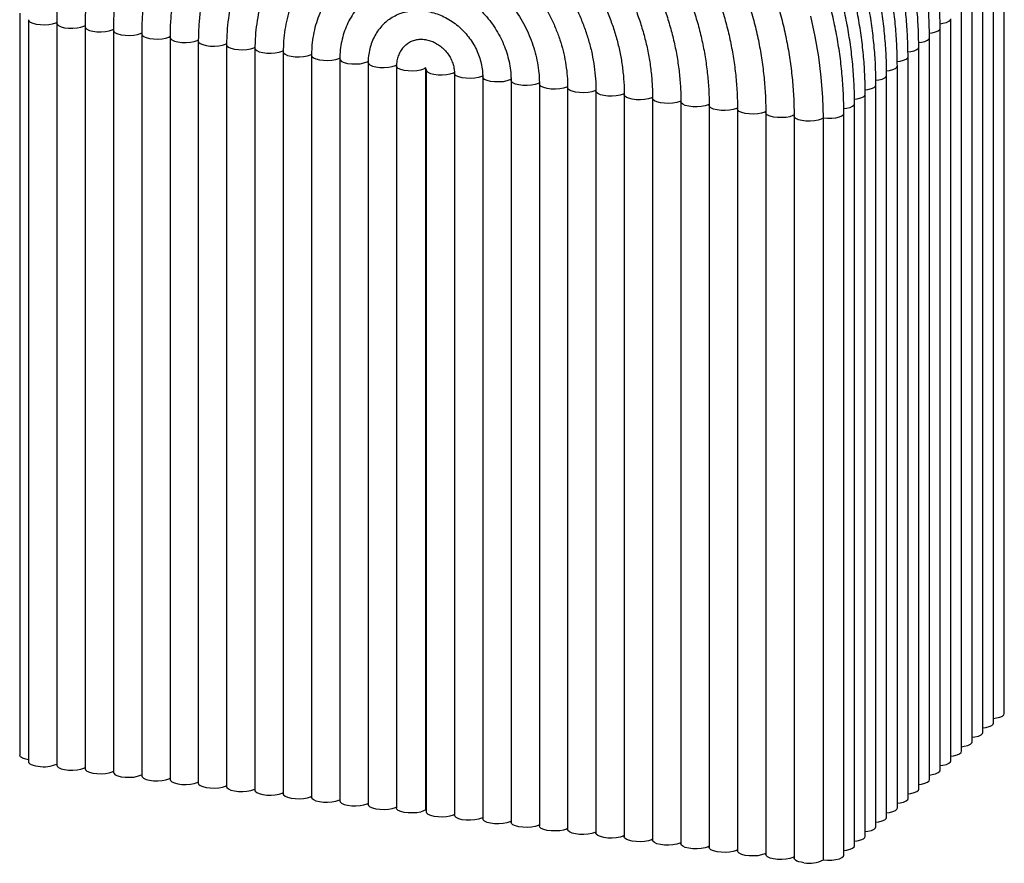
# Paper-space layout '_Dimétrica' of a CAD drawing. Header units: millimetres. Extents: x -228 to 172, y -68 to 692.
# Tile 1 of 3: x -191 to 134, y -68 to 211. Entities that reach past the tile are written whole.
import ezdxf

# ---------------------------------------------------------------- set-up
doc = ezdxf.new("R2010")
doc.units = ezdxf.units.MM

psp = doc.layouts.new('_Dimétrica')

# ---------------------------------------------------------------- linework, layer by layer
at = {"color": 7, "linetype": 'Continuous', "lineweight": 25}
for p, q in [((134.42, -18.09), (134.42, 227.04)), ((130.89, -21.21), (130.89, 223.92)), ((127.35, -24.32), (127.35, 220.81)), ((123.82, -27.44), (123.82, 217.69)), ((-190.99, 213.33), (-190.99, -31.8)), ((120.28, -30.56), (120.28, 214.57)), ((-188.08, 211.18), (-188.08, -33.95)), ((-178.73, 210), (-178.73, -35.13)), ((-169.38, 208.82), (-169.38, -36.31)), ((-69.97, 210.42), (-70.09, 210.32)), ((113.21, -36.8), (113.21, 208.33)), ((116.75, -33.68), (116.75, 211.45)), ((-160.02, 207.65), (-160.02, -37.48)), ((-150.67, 206.47), (-150.67, -38.66)), ((-141.31, 205.29), (-141.31, -39.84)), ((109.68, -39.91), (109.68, 205.22)), ((-131.96, 204.11), (-131.96, -41.02)), ((-122.6, 202.93), (-122.6, -42.2)), ((106.14, -43.03), (106.14, 202.1)), ((-113.25, 201.75), (-113.25, -43.38)), ((-103.9, 200.57), (-103.9, -44.56)), ((-94.54, 199.4), (-94.54, -45.73)), ((102.6, -46.15), (102.6, 198.98)), ((-85.19, 198.22), (-85.19, -46.91)), ((-75.83, 197.04), (-75.83, -48.09)), ((-66.48, 195.86), (-66.48, -49.27)), ((99.07, -49.27), (99.07, 195.86)), ((-56.8, -49.86), (-56.8, 194.94)), ((-56.66, 194.62), (-56.66, -50.51)), ((-47.3, 193.44), (-47.3, -51.69)), ((-37.95, 192.27), (-37.95, -52.86)), ((95.53, -52.39), (95.53, 192.74)), ((-28.6, 191.09), (-28.6, -54.04)), ((-19.24, 189.91), (-19.24, -55.22)), ((92, -55.5), (92, 189.63)), ((-9.89, 188.73), (-9.89, -56.4)), ((-0.53, 187.55), (-0.53, -57.58)), ((8.82, 186.37), (8.82, -58.76)), ((88.46, -58.62), (88.46, 186.51)), ((18.18, 185.19), (18.18, -59.94)), ((27.53, 184.02), (27.53, -61.11)), ((36.88, 182.84), (36.88, -62.29)), ((84.93, -61.74), (84.93, 183.39)), ((46.24, 181.66), (46.24, -63.47)), ((55.59, 180.48), (55.59, -64.65)), ((64.95, 179.3), (64.95, -65.83)), ((81.39, -64.86), (81.39, 180.27)), ((74.62, -66.42), (74.62, 178.71)), ((-56.8, -49.86), (-56.66, -49.88))]:
    psp.add_line(p, q, dxfattribs=at)
at = {"color": 7, "linetype": 'Continuous', "lineweight": 25, "flags": 128}
for points in [[(74.62, 178.71), (74.45, 185.43), (73.95, 192.18), (73.11, 198.93), (71.94, 205.67), (70.44, 212.38)], [(130.89, -19.68), (131.8, -19.55), (132.94, -19.27), (133.8, -18.89), (134.31, -18.45), (134.42, -18.09)], [(127.35, -22.8), (128.27, -22.67), (129.41, -22.39), (130.27, -22.01), (130.77, -21.57), (130.89, -21.21)], [(123.82, -25.92), (124.73, -25.79), (125.87, -25.51), (126.73, -25.13), (127.23, -24.69), (127.35, -24.32)], [(120.28, -29.04), (121.19, -28.91), (122.34, -28.63), (123.2, -28.25), (123.7, -27.8), (123.82, -27.44)], [(-188.08, -33.32), (-189.01, -33.13), (-190.01, -32.79), (-190.68, -32.38), (-190.98, -31.91), (-190.99, -31.8)], [(116.75, -32.15), (117.66, -32.03), (118.8, -31.74), (119.66, -31.36), (120.16, -30.92), (120.28, -30.56)], [(-188.08, -33.95), (-188.08, -34), (-187.95, -34.33), (-187.64, -34.64), (-187.15, -34.92), (-186.51, -35.16), (-185.73, -35.36), (-184.85, -35.51)], [(-178.73, -35.13), (-178.62, -35.48), (-178.13, -35.92), (-177.28, -36.3), (-176.14, -36.59), (-174.81, -36.75), (-173.39, -36.79), (-172, -36.69), (-170.75, -36.47), (-169.74, -36.13), (-169.38, -35.95)], [(113.21, -35.27), (114.12, -35.14), (115.27, -34.86), (116.12, -34.48), (116.63, -34.04), (116.75, -33.68)], [(-169.38, -36.31), (-169.27, -36.65), (-168.77, -37.1), (-167.93, -37.48), (-166.79, -37.77), (-165.46, -37.93), (-164.04, -37.97), (-162.65, -37.87), (-161.4, -37.65), (-160.39, -37.31), (-160.02, -37.13)], [(-160.02, -37.48), (-159.91, -37.83), (-159.42, -38.28), (-158.57, -38.66), (-157.44, -38.94), (-156.11, -39.11), (-154.69, -39.15), (-153.29, -39.05), (-152.04, -38.82), (-151.03, -38.49), (-150.67, -38.3)], [(-150.67, -38.66), (-150.56, -39.01), (-150.07, -39.46), (-149.22, -39.84), (-148.08, -40.12), (-146.75, -40.29), (-145.33, -40.33), (-143.94, -40.23), (-142.69, -40), (-141.68, -39.67), (-141.31, -39.48)], [(109.68, -38.39), (110.59, -38.26), (111.73, -37.98), (112.59, -37.6), (113.09, -37.16), (113.21, -36.8)], [(-141.31, -39.84), (-141.2, -40.19), (-140.71, -40.63), (-139.86, -41.02), (-138.73, -41.3), (-137.4, -41.47), (-135.98, -41.5), (-134.59, -41.41), (-133.33, -41.18), (-132.32, -40.85), (-131.96, -40.66)], [(-131.96, -41.02), (-131.85, -41.37), (-131.36, -41.81), (-130.51, -42.19), (-129.37, -42.48), (-128.04, -42.65), (-126.62, -42.68), (-125.23, -42.58), (-123.98, -42.36), (-122.97, -42.03), (-122.6, -41.84)], [(-122.6, -42.2), (-122.49, -42.55), (-122, -42.99), (-121.16, -43.37), (-120.02, -43.66), (-118.69, -43.83), (-117.27, -43.86), (-115.88, -43.76), (-114.63, -43.54), (-113.61, -43.2), (-113.25, -43.02)], [(106.14, -41.51), (107.05, -41.38), (108.2, -41.1), (109.05, -40.72), (109.56, -40.28), (109.68, -39.91)], [(-113.25, -43.38), (-113.14, -43.72), (-112.65, -44.17), (-111.8, -44.55), (-110.67, -44.84), (-109.33, -45), (-107.92, -45.04), (-106.52, -44.94), (-105.27, -44.72), (-104.26, -44.38), (-103.9, -44.2)], [(-103.9, -44.56), (-103.79, -44.9), (-103.29, -45.35), (-102.45, -45.73), (-101.31, -46.02), (-99.98, -46.18), (-98.56, -46.22), (-97.17, -46.12), (-95.92, -45.89), (-94.91, -45.56), (-94.54, -45.38)], [(102.6, -44.63), (103.52, -44.5), (104.66, -44.22), (105.52, -43.84), (106.02, -43.39), (106.14, -43.03)], [(-94.54, -45.73), (-94.43, -46.08), (-93.94, -46.53), (-93.09, -46.91), (-91.96, -47.19), (-90.63, -47.36), (-89.21, -47.4), (-87.82, -47.3), (-86.56, -47.07), (-85.55, -46.74), (-85.19, -46.55)], [(-85.19, -46.91), (-85.08, -47.26), (-84.59, -47.71), (-83.74, -48.09), (-82.6, -48.37), (-81.27, -48.54), (-79.85, -48.58), (-78.46, -48.48), (-77.21, -48.25), (-76.2, -47.92), (-75.83, -47.73)], [(-75.83, -48.09), (-75.72, -48.44), (-75.23, -48.88), (-74.38, -49.26), (-73.25, -49.55), (-71.92, -49.72), (-70.5, -49.75), (-69.11, -49.66), (-67.85, -49.43), (-66.84, -49.1), (-66.48, -48.91)], [(99.07, -47.74), (99.98, -47.62), (101.12, -47.33), (101.98, -46.96), (102.49, -46.51), (102.6, -46.15)], [(-56.8, -49.86), (-57.49, -50.27), (-58.5, -50.61), (-59.75, -50.83), (-61.14, -50.93), (-62.56, -50.9), (-63.89, -50.73), (-65.03, -50.44), (-65.88, -50.06), (-66.37, -49.62), (-66.48, -49.27)], [(-56.66, -50.51), (-56.55, -50.85), (-56.06, -51.3), (-55.21, -51.68), (-54.07, -51.97), (-52.74, -52.13), (-51.32, -52.17), (-49.93, -52.07), (-48.68, -51.85), (-47.67, -51.51), (-47.3, -51.33)], [(-37.95, -52.51), (-38.31, -52.69), (-39.32, -53.02), (-40.58, -53.25), (-41.97, -53.35), (-43.39, -53.31), (-44.72, -53.15), (-45.85, -52.86), (-46.7, -52.48), (-47.19, -52.03), (-47.3, -51.69)], [(95.53, -50.86), (96.45, -50.73), (97.59, -50.45), (98.45, -50.07), (98.95, -49.63), (99.07, -49.27)], [(-28.6, -53.68), (-28.96, -53.87), (-29.97, -54.2), (-31.22, -54.43), (-32.61, -54.53), (-34.03, -54.49), (-35.36, -54.32), (-36.5, -54.04), (-37.35, -53.66), (-37.84, -53.21), (-37.95, -52.86)], [(-19.24, -54.86), (-19.61, -55.05), (-20.62, -55.38), (-21.87, -55.61), (-23.26, -55.71), (-24.68, -55.67), (-26.01, -55.5), (-27.15, -55.22), (-27.99, -54.84), (-28.49, -54.39), (-28.6, -54.04)], [(-9.89, -56.04), (-10.25, -56.23), (-11.26, -56.56), (-12.51, -56.79), (-13.91, -56.88), (-15.33, -56.85), (-16.66, -56.68), (-17.79, -56.39), (-18.64, -56.01), (-19.13, -55.57), (-19.24, -55.22)], [(92, -53.98), (92.91, -53.85), (94.05, -53.57), (94.91, -53.19), (95.41, -52.75), (95.53, -52.39)], [(-0.53, -57.22), (-0.9, -57.4), (-1.91, -57.74), (-3.16, -57.96), (-4.55, -58.06), (-5.97, -58.03), (-7.3, -57.86), (-8.44, -57.57), (-9.29, -57.19), (-9.78, -56.75), (-9.89, -56.4)], [(8.82, -58.4), (8.46, -58.58), (7.45, -58.92), (6.19, -59.14), (4.8, -59.24), (3.38, -59.21), (2.05, -59.04), (0.92, -58.75), (0.07, -58.37), (-0.42, -57.93), (-0.53, -57.58)], [(88.46, -57.1), (89.37, -56.97), (90.52, -56.69), (91.38, -56.31), (91.88, -55.87), (92, -55.5)], [(18.18, -59.58), (17.81, -59.76), (16.8, -60.1), (15.55, -60.32), (14.16, -60.42), (12.74, -60.38), (11.41, -60.22), (10.27, -59.93), (9.42, -59.55), (8.93, -59.1), (8.82, -58.76)], [(27.53, -60.75), (27.17, -60.94), (26.15, -61.27), (24.9, -61.5), (23.51, -61.6), (22.09, -61.56), (20.76, -61.39), (19.62, -61.11), (18.78, -60.73), (18.29, -60.28), (18.18, -59.94)], [(36.88, -61.93), (36.52, -62.12), (35.51, -62.45), (34.26, -62.68), (32.86, -62.78), (31.45, -62.74), (30.11, -62.57), (28.98, -62.29), (28.13, -61.91), (27.64, -61.46), (27.53, -61.11)], [(81.39, -63.33), (82.3, -63.21), (83.45, -62.92), (84.3, -62.55), (84.81, -62.1), (84.93, -61.74)], [(84.93, -60.22), (85.84, -60.09), (86.98, -59.81), (87.84, -59.43), (88.34, -58.98), (88.46, -58.62)], [(46.24, -63.11), (45.87, -63.3), (44.86, -63.63), (43.61, -63.86), (42.22, -63.96), (40.8, -63.92), (39.47, -63.75), (38.33, -63.47), (37.48, -63.08), (36.99, -62.64), (36.88, -62.29)], [(55.59, -64.29), (55.23, -64.48), (54.22, -64.81), (52.96, -65.04), (51.57, -65.13), (50.15, -65.1), (48.82, -64.93), (47.69, -64.64), (46.84, -64.26), (46.35, -63.82), (46.24, -63.47)], [(64.95, -65.47), (64.58, -65.65), (63.57, -65.99), (62.32, -66.21), (60.93, -66.31), (59.51, -66.28), (58.18, -66.11), (57.04, -65.82), (56.19, -65.44), (55.7, -65), (55.59, -64.65)], [(74.62, -66.42), (76.01, -66.52), (77.43, -66.49), (78.77, -66.32), (79.91, -66.04), (80.77, -65.66), (81.27, -65.22), (81.39, -64.86)], [(68.18, -67.39), (67.3, -67.24), (66.52, -67.04), (65.88, -66.8), (65.39, -66.51), (65.08, -66.2), (64.95, -65.88), (64.95, -65.83)]]:
    psp.add_lwpolyline(points, dxfattribs=at)
at = {"color": 8, "linetype": 'Continuous', "lineweight": 25, "flags": 128}
for points in [[(-188.08, 211.18), (-187.97, 210.83), (-187.48, 210.39), (-186.63, 210.01), (-185.5, 209.72), (-184.17, 209.55), (-182.75, 209.52), (-181.36, 209.62), (-180.1, 209.84), (-179.09, 210.18), (-178.67, 210.4)], [(-178.73, 210), (-178.62, 209.66), (-178.13, 209.21), (-177.28, 208.83), (-176.14, 208.54), (-174.81, 208.38), (-173.39, 208.34), (-172, 208.44), (-170.75, 208.66), (-169.74, 209), (-169.31, 209.22)], [(-169.38, 208.82), (-169.27, 208.48), (-168.77, 208.03), (-167.93, 207.65), (-166.79, 207.36), (-165.46, 207.2), (-164.04, 207.16), (-162.65, 207.26), (-161.4, 207.49), (-160.39, 207.82), (-159.96, 208.04)], [(109.68, 206.74), (110.59, 206.87), (111.73, 207.15), (112.59, 207.53), (113.09, 207.97), (113.21, 208.34)], [(113.22, 209.86), (114.12, 209.99), (115.27, 210.27), (116.12, 210.65), (116.63, 211.09), (116.75, 211.45)], [(-160.02, 207.64), (-159.91, 207.3), (-159.42, 206.85), (-158.57, 206.47), (-157.44, 206.19), (-156.11, 206.02), (-154.69, 205.98), (-153.29, 206.08), (-152.04, 206.31), (-151.03, 206.64), (-150.61, 206.86)], [(-150.67, 206.47), (-150.56, 206.12), (-150.07, 205.67), (-149.22, 205.29), (-148.08, 205.01), (-146.75, 204.84), (-145.33, 204.8), (-143.94, 204.9), (-142.69, 205.13), (-141.68, 205.46), (-141.25, 205.69)], [(-141.31, 205.29), (-141.2, 204.94), (-140.71, 204.5), (-139.86, 204.12), (-138.73, 203.83), (-137.4, 203.66), (-135.98, 203.63), (-134.59, 203.72), (-133.33, 203.95), (-132.32, 204.28), (-131.9, 204.51)], [(106.14, 203.62), (107.05, 203.75), (108.2, 204.03), (109.05, 204.41), (109.56, 204.85), (109.68, 205.22)], [(-131.96, 204.11), (-131.85, 203.76), (-131.36, 203.32), (-130.51, 202.94), (-129.37, 202.65), (-128.04, 202.48), (-126.62, 202.45), (-125.23, 202.55), (-123.98, 202.77), (-122.97, 203.11), (-122.54, 203.33)], [(-122.6, 202.93), (-122.49, 202.58), (-122, 202.14), (-121.16, 201.76), (-120.02, 201.47), (-118.69, 201.3), (-117.27, 201.27), (-115.88, 201.37), (-114.63, 201.59), (-113.61, 201.93), (-113.18, 202.15)], [(102.61, 200.51), (103.52, 200.63), (104.66, 200.91), (105.52, 201.29), (106.02, 201.74), (106.14, 202.1)], [(-113.25, 201.75), (-113.14, 201.41), (-112.65, 200.96), (-111.8, 200.58), (-110.67, 200.29), (-109.33, 200.13), (-107.92, 200.09), (-106.52, 200.19), (-105.27, 200.41), (-104.26, 200.75), (-103.82, 200.98)], [(-103.9, 200.57), (-103.79, 200.23), (-103.29, 199.78), (-102.45, 199.4), (-101.31, 199.12), (-99.98, 198.95), (-98.56, 198.91), (-97.17, 199.01), (-95.92, 199.24), (-94.91, 199.57), (-94.47, 199.8)], [(-94.54, 199.4), (-94.43, 199.05), (-93.94, 198.6), (-93.09, 198.22), (-91.96, 197.94), (-90.63, 197.77), (-89.21, 197.73), (-87.82, 197.83), (-86.56, 198.06), (-85.55, 198.39), (-85.11, 198.62)], [(99.07, 197.39), (99.98, 197.51), (101.12, 197.8), (101.98, 198.18), (102.49, 198.62), (102.6, 198.98)], [(-85.19, 198.22), (-85.08, 197.87), (-84.59, 197.42), (-83.74, 197.04), (-82.6, 196.76), (-81.27, 196.59), (-79.85, 196.55), (-78.46, 196.65), (-77.21, 196.88), (-76.2, 197.21), (-75.77, 197.44)], [(-75.83, 197.04), (-75.72, 196.69), (-75.23, 196.25), (-74.38, 195.87), (-73.25, 195.58), (-71.92, 195.41), (-70.5, 195.38), (-69.11, 195.47), (-67.85, 195.7), (-66.84, 196.03), (-66.39, 196.28)], [(-56.8, 195.27), (-57.49, 194.86), (-58.5, 194.52), (-59.75, 194.3), (-61.14, 194.2), (-62.56, 194.23), (-63.89, 194.4), (-65.03, 194.69), (-65.88, 195.07), (-66.37, 195.51), (-66.48, 195.86)], [(95.54, 194.27), (96.45, 194.4), (97.59, 194.68), (98.45, 195.06), (98.95, 195.5), (99.07, 195.86)], [(-56.66, 194.61), (-56.55, 194.28), (-56.06, 193.83), (-55.21, 193.45), (-54.07, 193.16), (-52.74, 193), (-51.32, 192.96), (-49.93, 193.06), (-48.68, 193.28), (-47.67, 193.62), (-47.27, 193.82)], [(-37.9, 192.66), (-38.31, 192.44), (-39.32, 192.11), (-40.58, 191.88), (-41.97, 191.78), (-43.39, 191.82), (-44.72, 191.99), (-45.85, 192.27), (-46.7, 192.65), (-47.19, 193.1), (-47.3, 193.44)], [(-28.53, 191.49), (-28.96, 191.26), (-29.97, 190.93), (-31.22, 190.7), (-32.61, 190.6), (-34.03, 190.64), (-35.36, 190.81), (-36.5, 191.09), (-37.35, 191.47), (-37.84, 191.92), (-37.95, 192.26)], [(92, 191.15), (92.91, 191.28), (94.05, 191.56), (94.91, 191.94), (95.41, 192.38), (95.53, 192.75)], [(-19.17, 190.31), (-19.61, 190.08), (-20.62, 189.75), (-21.87, 189.52), (-23.26, 189.42), (-24.68, 189.46), (-26.01, 189.63), (-27.15, 189.91), (-27.99, 190.29), (-28.49, 190.74), (-28.6, 191.09)], [(-9.82, 189.13), (-10.25, 188.9), (-11.26, 188.57), (-12.51, 188.34), (-13.91, 188.25), (-15.33, 188.28), (-16.66, 188.45), (-17.79, 188.74), (-18.64, 189.12), (-19.13, 189.56), (-19.24, 189.91)], [(88.47, 188.03), (89.37, 188.16), (90.52, 188.44), (91.38, 188.82), (91.88, 189.26), (92, 189.63)], [(-0.47, 187.95), (-0.9, 187.73), (-1.91, 187.39), (-3.16, 187.17), (-4.55, 187.07), (-5.97, 187.1), (-7.3, 187.27), (-8.44, 187.56), (-9.29, 187.94), (-9.78, 188.38), (-9.89, 188.73)], [(8.89, 186.77), (8.46, 186.55), (7.45, 186.21), (6.19, 185.99), (4.8, 185.89), (3.38, 185.92), (2.05, 186.09), (0.92, 186.38), (0.07, 186.76), (-0.42, 187.2), (-0.53, 187.55)], [(18.24, 185.59), (17.81, 185.37), (16.8, 185.03), (15.55, 184.81), (14.16, 184.71), (12.74, 184.75), (11.41, 184.91), (10.27, 185.2), (9.42, 185.58), (8.93, 186.03), (8.82, 186.37)], [(84.93, 184.91), (85.84, 185.04), (86.98, 185.32), (87.84, 185.7), (88.34, 186.15), (88.46, 186.51)], [(27.6, 184.42), (27.17, 184.19), (26.15, 183.86), (24.9, 183.63), (23.51, 183.53), (22.09, 183.57), (20.76, 183.74), (19.62, 184.02), (18.78, 184.4), (18.29, 184.85), (18.18, 185.19)], [(36.95, 183.24), (36.52, 183.01), (35.51, 182.68), (34.26, 182.45), (32.86, 182.35), (31.45, 182.39), (30.11, 182.56), (28.98, 182.84), (28.13, 183.22), (27.64, 183.67), (27.53, 184.02)], [(46.31, 182.06), (45.87, 181.83), (44.86, 181.5), (43.61, 181.27), (42.22, 181.17), (40.8, 181.21), (39.47, 181.38), (38.33, 181.66), (37.48, 182.05), (36.99, 182.49), (36.88, 182.84)], [(81.4, 181.8), (82.3, 181.92), (83.45, 182.21), (84.3, 182.58), (84.81, 183.03), (84.93, 183.39)], [(55.66, 180.88), (55.23, 180.65), (54.22, 180.32), (52.96, 180.1), (51.57, 180), (50.15, 180.03), (48.82, 180.2), (47.69, 180.49), (46.84, 180.87), (46.35, 181.31), (46.24, 181.66)], [(65.02, 179.7), (64.58, 179.48), (63.57, 179.14), (62.32, 178.92), (60.93, 178.82), (59.51, 178.85), (58.18, 179.02), (57.04, 179.31), (56.19, 179.69), (55.7, 180.13), (55.59, 180.48)], [(74.62, 178.71), (73.94, 178.3), (72.93, 177.96), (71.67, 177.74), (70.28, 177.64), (68.86, 177.68), (67.53, 177.84), (66.4, 178.13), (65.55, 178.51), (65.06, 178.96), (64.95, 179.3)], [(74.62, 178.71), (76.01, 178.61), (77.43, 178.64), (78.77, 178.81), (79.91, 179.09), (80.77, 179.47), (81.27, 179.91), (81.39, 180.27)]]:
    psp.add_lwpolyline(points, dxfattribs=at)
at = {"color": 7, "linetype": 'Continuous', "lineweight": 25}
for centre, radius, start, end in [((-183.02, -24.93), 10.74, 260.2004, 293.5789), ((70.02, -57.72), 9.84, 259.2261, 297.8883)]:
    psp.add_arc(centre, radius, start, end, dxfattribs=at)
for points, knots in [([(106.14, 202.1), (106.13, 203.24), (106.11, 206.52), (105.84, 211.96), (105.24, 218.42), (104.34, 224.87), (103.15, 231.31), (101.67, 237.72), (99.9, 244.1), (97.84, 250.41), (95.51, 256.66), (92.91, 262.82), (90.04, 268.89), (86.9, 274.85), (83.51, 280.69), (79.88, 286.39), (76, 291.94), (71.89, 297.34), (67.56, 302.56), (63.02, 307.6), (58.28, 312.44), (53.34, 317.09), (48.22, 321.51), (42.93, 325.72), (37.47, 329.68), (32.65, 332.93), (29.59, 334.76), (28.45, 335.44)], [0, 0, 0, 0, 0.022124, 0.063513, 0.10491, 0.146316, 0.187731, 0.229154, 0.270584, 0.31202, 0.353461, 0.394907, 0.436356, 0.47781, 0.519266, 0.560725, 0.602186, 0.643649, 0.685113, 0.726578, 0.768044, 0.809511, 0.850977, 0.892443, 0.933908, 0.975373, 1, 1, 1, 1]), ([(109.68, 205.22), (109.67, 206.36), (109.64, 209.64), (109.37, 215.08), (108.77, 221.53), (107.87, 227.99), (106.68, 234.43), (105.2, 240.84), (103.43, 247.21), (101.38, 253.53), (99.05, 259.78), (96.45, 265.94), (93.57, 272.01), (90.44, 277.97), (87.05, 283.81), (83.41, 289.51), (79.54, 295.06), (75.43, 300.45), (71.1, 305.68), (66.56, 310.72), (61.81, 315.56), (56.87, 320.2), (51.75, 324.63), (46.46, 328.83), (41.16, 332.72), (37.55, 335.08), (35.81, 336.21)], [0, 0, 0, 0, 0.022755, 0.065324, 0.107901, 0.150488, 0.193084, 0.235688, 0.278299, 0.320916, 0.363539, 0.406167, 0.448798, 0.491434, 0.534072, 0.576713, 0.619357, 0.662002, 0.704648, 0.747296, 0.789944, 0.832593, 0.875241, 0.91789, 0.960537, 1, 1, 1, 1]), ([(113.21, 208.33), (113.2, 209.48), (113.18, 212.76), (112.91, 218.2), (112.31, 224.65), (111.41, 231.11), (110.22, 237.55), (108.74, 243.96), (106.97, 250.33), (104.92, 256.65), (102.59, 262.9), (99.98, 269.06), (97.11, 275.13), (93.97, 281.09), (90.59, 286.92), (86.95, 292.62), (83.07, 298.18), (78.97, 303.57), (74.64, 308.79), (70.09, 313.83), (65.35, 318.68), (60.41, 323.32), (55.29, 327.75), (49.99, 331.94), (45.81, 335.04), (43.35, 336.67), (42.76, 337.06)], [0, 0, 0, 0, 0.023362, 0.067068, 0.110783, 0.154507, 0.198241, 0.241983, 0.285732, 0.329487, 0.373248, 0.417015, 0.460785, 0.504559, 0.548336, 0.592116, 0.635898, 0.679682, 0.723468, 0.767254, 0.811042, 0.854829, 0.898617, 0.942405, 0.986191, 1, 1, 1, 1]), ([(81.39, 180.27), (81.38, 181.41), (81.36, 184.7), (81.09, 190.14), (80.49, 196.59), (79.59, 203.04), (78.4, 209.48), (76.92, 215.9), (75.15, 222.27), (73.1, 228.59), (70.77, 234.83), (68.16, 241), (65.29, 247.07), (62.15, 253.02), (58.77, 258.86), (55.13, 264.56), (51.25, 270.12), (47.15, 275.51), (42.82, 280.73), (38.27, 285.77), (33.53, 290.62), (28.59, 295.26), (23.47, 299.69), (18.18, 303.89), (12.73, 307.86), (7.13, 311.59), (1.4, 315.06), (-4.46, 318.28), (-10.42, 321.24), (-16.48, 323.92), (-22.63, 326.33), (-28.85, 328.45), (-35.12, 330.28), (-41.37, 331.83), (-45.54, 332.61), (-47.6, 333)], [0, 0, 0, 0, 0.0164227, 0.0471462, 0.0778756, 0.108612, 0.1393548, 0.1701033, 0.200857, 0.2316152, 0.2623774, 0.293143, 0.3239117, 0.354683, 0.3854565, 0.4162318, 0.4470088, 0.477787, 0.5085663, 0.5393463, 0.570127, 0.6009078, 0.6316887, 0.6624694, 0.6932495, 0.7240288, 0.7548069, 0.7855834, 0.8163579, 0.84713, 0.877899, 0.9086645, 0.9394257, 0.970182, 1, 1, 1, 1]), ([(84.93, 183.39), (84.92, 184.53), (84.89, 187.81), (84.62, 193.26), (84.02, 199.71), (83.12, 206.16), (81.93, 212.6), (80.45, 219.02), (78.68, 225.39), (76.63, 231.7), (74.3, 237.95), (71.7, 244.12), (68.82, 250.18), (65.69, 256.14), (62.3, 261.98), (58.66, 267.68), (54.79, 273.23), (50.68, 278.63), (46.35, 283.85), (41.81, 288.89), (37.06, 293.74), (32.13, 298.38), (27.01, 302.8), (21.71, 307.01), (16.26, 310.98), (10.67, 314.71), (4.93, 318.18), (-0.92, 321.4), (-6.89, 324.36), (-12.95, 327.04), (-19.1, 329.44), (-24.56, 331.34), (-28, 332.32), (-29.34, 332.7)], [0, 0, 0, 0, 0.01769, 0.050784, 0.083884, 0.116992, 0.150107, 0.183228, 0.216355, 0.249486, 0.282622, 0.315762, 0.348904, 0.38205, 0.415198, 0.448348, 0.4815, 0.514653, 0.547807, 0.580962, 0.614118, 0.647273, 0.680429, 0.713585, 0.74674, 0.779894, 0.813047, 0.846198, 0.879347, 0.912494, 0.945637, 0.978776, 1, 1, 1, 1]), ([(88.46, 186.51), (88.45, 187.65), (88.43, 190.93), (88.16, 196.37), (87.56, 202.83), (86.66, 209.28), (85.47, 215.72), (83.99, 222.13), (82.22, 228.51), (80.17, 234.82), (77.84, 241.07), (75.23, 247.23), (72.36, 253.3), (69.23, 259.26), (65.84, 265.1), (62.2, 270.8), (58.32, 276.35), (54.22, 281.75), (49.89, 286.97), (45.34, 292.01), (40.6, 296.85), (35.66, 301.5), (30.54, 305.92), (25.25, 310.13), (19.8, 314.1), (14.2, 317.82), (8.47, 321.3), (2.61, 324.52), (-3.35, 327.48), (-9.42, 330.14), (-13.75, 331.9), (-16.08, 332.69), (-16.34, 332.78)], [0, 0, 0, 0, 0.018626, 0.053472, 0.088325, 0.123186, 0.158054, 0.192928, 0.227809, 0.262694, 0.297584, 0.332478, 0.367375, 0.402275, 0.437178, 0.472083, 0.50699, 0.541898, 0.576807, 0.611717, 0.646628, 0.681539, 0.716451, 0.751361, 0.786272, 0.821181, 0.856089, 0.890995, 0.925899, 0.9608, 0.995698, 1, 1, 1, 1]), ([(92, 189.63), (91.99, 190.77), (91.96, 194.05), (91.7, 199.49), (91.09, 205.94), (90.2, 212.4), (89, 218.84), (87.52, 225.25), (85.75, 231.62), (83.7, 237.94), (81.37, 244.19), (78.77, 250.35), (75.9, 256.42), (72.76, 262.38), (69.37, 268.21), (65.74, 273.92), (61.86, 279.47), (57.75, 284.86), (53.42, 290.09), (48.88, 295.13), (44.13, 299.97), (39.2, 304.61), (34.08, 309.04), (28.79, 313.24), (23.34, 317.21), (17.74, 320.94), (12.01, 324.42), (6.15, 327.63), (0.26, 330.57), (-3.72, 332.29), (-5.67, 333.13)], [0, 0, 0, 0, 0.019412, 0.055728, 0.092051, 0.128383, 0.164722, 0.201068, 0.237419, 0.273777, 0.310138, 0.346504, 0.382874, 0.419247, 0.455622, 0.491999, 0.528379, 0.56476, 0.601142, 0.637525, 0.673908, 0.710292, 0.746676, 0.78306, 0.819443, 0.855825, 0.892206, 0.928585, 0.964961, 1, 1, 1, 1]), ([(95.53, 192.74), (95.52, 193.89), (95.5, 197.17), (95.23, 202.61), (94.63, 209.06), (93.73, 215.52), (92.54, 221.96), (91.06, 228.37), (89.29, 234.74), (87.24, 241.06), (84.91, 247.31), (82.3, 253.47), (79.43, 259.54), (76.3, 265.5), (72.91, 271.33), (69.27, 277.03), (65.39, 282.59), (61.29, 287.98), (56.96, 293.2), (52.42, 298.24), (47.67, 303.09), (42.73, 307.73), (37.61, 312.16), (32.32, 316.36), (26.87, 320.33), (21.27, 324.06), (15.54, 327.53), (9.76, 330.73), (5.83, 332.63), (3.9, 333.57)], [0, 0, 0, 0, 0.020143, 0.057825, 0.095515, 0.133214, 0.17092, 0.208633, 0.246353, 0.284078, 0.321808, 0.359543, 0.397281, 0.435022, 0.472766, 0.510512, 0.548261, 0.586011, 0.623762, 0.661514, 0.699266, 0.737019, 0.774773, 0.812525, 0.850277, 0.888029, 0.925778, 0.963526, 1, 1, 1, 1]), ([(99.07, 195.86), (99.06, 197.01), (99.04, 200.29), (98.77, 205.73), (98.17, 212.18), (97.27, 218.63), (96.08, 225.07), (94.59, 231.49), (92.83, 237.86), (90.77, 244.18), (88.44, 250.42), (85.84, 256.59), (82.97, 262.66), (79.83, 268.61), (76.44, 274.45), (72.81, 280.15), (68.93, 285.71), (64.82, 291.1), (60.49, 296.32), (55.95, 301.36), (51.21, 306.21), (46.27, 310.85), (41.15, 315.28), (35.86, 319.48), (30.41, 323.45), (24.81, 327.18), (19.07, 330.64), (15.01, 332.94), (12.83, 334.01), (12.65, 334.1)], [0, 0, 0, 0, 0.020829, 0.059797, 0.098772, 0.137756, 0.176747, 0.215747, 0.254752, 0.293764, 0.33278, 0.371801, 0.410826, 0.449854, 0.488885, 0.527918, 0.566953, 0.60599, 0.645028, 0.684068, 0.723107, 0.762148, 0.801188, 0.840228, 0.879267, 0.918305, 0.957342, 0.996377, 1, 1, 1, 1]), ([(102.6, 198.98), (102.6, 200.12), (102.57, 203.4), (102.3, 208.85), (101.7, 215.3), (100.8, 221.75), (99.61, 228.19), (98.13, 234.61), (96.36, 240.98), (94.31, 247.29), (91.98, 253.54), (89.37, 259.71), (86.5, 265.77), (83.37, 271.73), (79.98, 277.57), (76.34, 283.27), (72.47, 288.82), (68.36, 294.22), (64.03, 299.44), (59.49, 304.48), (54.74, 309.33), (49.8, 313.97), (44.68, 318.4), (39.39, 322.6), (33.94, 326.57), (28.34, 330.28), (23.94, 333.01), (21.37, 334.4), (20.76, 334.74)], [0, 0, 0, 0, 0.021483, 0.061674, 0.101873, 0.142081, 0.182297, 0.222521, 0.262751, 0.302987, 0.343229, 0.383475, 0.423725, 0.463978, 0.504234, 0.544493, 0.584754, 0.625017, 0.66528, 0.705545, 0.745811, 0.786077, 0.826343, 0.866609, 0.906874, 0.947137, 0.9874, 1, 1, 1, 1]), ([(-131.57, 301.43), (-131.41, 301.55), (-129.7, 302.74), (-126.28, 304.75), (-121.31, 307.45), (-116.16, 309.86), (-110.87, 311.99), (-105.45, 313.84), (-99.92, 315.4), (-94.27, 316.67), (-88.54, 317.65), (-82.73, 318.33), (-76.86, 318.71), (-70.94, 318.79), (-64.98, 318.57), (-59.01, 318.06), (-53.03, 317.25), (-47.06, 316.14), (-41.11, 314.74), (-35.2, 313.06), (-29.34, 311.08), (-23.55, 308.83), (-17.83, 306.3), (-12.22, 303.51), (-6.7, 300.45), (-1.31, 297.14), (3.94, 293.58), (9.06, 289.78), (14.01, 285.75), (18.79, 281.51), (23.39, 277.06), (27.79, 272.41), (31.99, 267.57), (35.98, 262.56), (39.74, 257.38), (43.27, 252.06), (46.56, 246.59), (49.6, 241.01), (52.38, 235.31), (54.9, 229.52), (57.15, 223.64), (59.12, 217.7), (60.82, 211.7), (62.23, 205.66), (63.35, 199.6), (64.19, 193.53), (64.73, 187.46), (64.93, 182.72), (64.94, 180.01), (64.95, 179.3)], [0, 0, 0, 0, 0.002369, 0.024482, 0.046592, 0.068696, 0.090793, 0.112882, 0.134962, 0.157033, 0.179095, 0.201147, 0.22319, 0.245223, 0.267247, 0.289263, 0.311272, 0.333273, 0.355268, 0.377257, 0.399242, 0.421221, 0.443197, 0.465169, 0.487138, 0.509105, 0.531069, 0.553032, 0.574993, 0.596953, 0.618911, 0.640869, 0.662827, 0.684784, 0.70674, 0.728697, 0.750653, 0.772611, 0.794568, 0.816527, 0.838487, 0.860449, 0.882412, 0.904378, 0.926348, 0.948321, 0.970298, 0.992281, 1, 1, 1, 1]), ([(-126.02, 293.14), (-124.7, 294), (-121.86, 295.84), (-117.29, 298.34), (-112.38, 300.71), (-107.32, 302.8), (-102.12, 304.6), (-96.81, 306.11), (-91.39, 307.34), (-85.89, 308.27), (-80.3, 308.9), (-74.66, 309.24), (-68.96, 309.28), (-63.24, 309.01), (-57.5, 308.45), (-51.75, 307.6), (-46.02, 306.45), (-40.32, 305.01), (-34.66, 303.28), (-29.06, 301.27), (-23.52, 298.98), (-18.08, 296.42), (-12.74, 293.59), (-7.51, 290.51), (-2.41, 287.17), (2.55, 283.6), (7.35, 279.79), (11.99, 275.77), (16.44, 271.53), (20.7, 267.09), (24.77, 262.46), (28.61, 257.66), (32.24, 252.7), (35.63, 247.58), (38.78, 242.33), (41.68, 236.95), (44.33, 231.47), (46.7, 225.89), (48.81, 220.23), (50.65, 214.51), (52.2, 208.74), (53.47, 202.93), (54.45, 197.1), (55.13, 191.27), (55.53, 185.72), (55.57, 182.14), (55.59, 180.48)], [0, 0, 0, 0, 0.020113, 0.043106, 0.066093, 0.089073, 0.112043, 0.135004, 0.157953, 0.180891, 0.203818, 0.226734, 0.249638, 0.272533, 0.295418, 0.318294, 0.341162, 0.364023, 0.386877, 0.409725, 0.432568, 0.455407, 0.478243, 0.501075, 0.523904, 0.546731, 0.569556, 0.592379, 0.615201, 0.638022, 0.660843, 0.683662, 0.706482, 0.729301, 0.752121, 0.77494, 0.797761, 0.820583, 0.843406, 0.866231, 0.889059, 0.91189, 0.934725, 0.957564, 0.980409, 1, 1, 1, 1]), ([(-119.5, 285.46), (-118.84, 285.89), (-116.75, 287.28), (-113.03, 289.35), (-108.35, 291.66), (-103.52, 293.69), (-98.56, 295.43), (-93.48, 296.88), (-88.29, 298.05), (-83.01, 298.92), (-77.66, 299.49), (-72.25, 299.77), (-66.79, 299.75), (-61.31, 299.42), (-55.81, 298.81), (-50.31, 297.89), (-44.84, 296.68), (-39.39, 295.18), (-34, 293.4), (-28.67, 291.34), (-23.42, 289), (-18.26, 286.4), (-13.22, 283.53), (-8.3, 280.41), (-3.51, 277.05), (1.12, 273.46), (5.59, 269.64), (9.88, 265.61), (13.98, 261.37), (17.88, 256.95), (21.56, 252.36), (25.02, 247.6), (28.25, 242.69), (31.24, 237.65), (33.97, 232.48), (36.45, 227.21), (38.66, 221.85), (40.6, 216.41), (42.26, 210.91), (43.64, 205.37), (44.74, 199.8), (45.54, 194.22), (46.05, 188.64), (46.23, 184.46), (46.24, 182.14), (46.24, 181.66)], [0, 0, 0, 0, 0.010974, 0.035095, 0.059209, 0.083314, 0.107409, 0.131491, 0.15556, 0.179615, 0.203657, 0.227686, 0.251702, 0.275706, 0.299698, 0.32368, 0.347653, 0.371617, 0.395573, 0.419524, 0.443468, 0.467408, 0.491344, 0.515276, 0.539205, 0.563132, 0.587057, 0.61098, 0.634902, 0.658822, 0.682743, 0.706662, 0.730582, 0.754502, 0.778422, 0.802343, 0.826266, 0.85019, 0.874117, 0.898048, 0.921982, 0.945921, 0.969866, 0.993818, 1, 1, 1, 1]), ([(-113.91, 277.2), (-113.54, 277.46), (-111.8, 278.64), (-108.52, 280.48), (-104.09, 282.72), (-99.49, 284.67), (-94.77, 286.33), (-89.92, 287.71), (-84.97, 288.8), (-79.93, 289.59), (-74.82, 290.09), (-69.65, 290.29), (-64.44, 290.19), (-59.2, 289.79), (-53.96, 289.1), (-48.73, 288.11), (-43.52, 286.83), (-38.35, 285.26), (-33.24, 283.41), (-28.21, 281.28), (-23.26, 278.88), (-18.42, 276.22), (-13.69, 273.3), (-9.11, 270.14), (-4.67, 266.75), (-0.39, 263.13), (3.71, 259.3), (7.62, 255.26), (11.32, 251.04), (14.82, 246.64), (18.09, 242.08), (21.12, 237.38), (23.91, 232.54), (26.45, 227.59), (28.73, 222.53), (30.74, 217.39), (32.48, 212.18), (33.93, 206.92), (35.11, 201.62), (35.99, 196.3), (36.58, 190.98), (36.85, 186.49), (36.88, 183.79), (36.88, 182.84)], [0, 0, 0, 0, 0.006993, 0.032281, 0.057561, 0.082831, 0.108088, 0.13333, 0.158556, 0.183766, 0.208959, 0.234136, 0.259298, 0.284445, 0.309579, 0.334701, 0.359812, 0.384913, 0.410006, 0.435091, 0.46017, 0.485244, 0.510314, 0.535379, 0.560442, 0.585502, 0.61056, 0.635616, 0.660672, 0.685726, 0.71078, 0.735833, 0.760887, 0.785942, 0.810997, 0.836055, 0.861115, 0.886179, 0.911247, 0.93632, 0.9614, 0.986487, 1, 1, 1, 1]), ([(-152.75, 282.71), (-153.12, 282.29), (-154.75, 280.45), (-157.4, 276.98), (-160.69, 272.3), (-163.71, 267.41), (-166.48, 262.36), (-168.98, 257.14), (-171.2, 251.77), (-173.15, 246.27), (-174.81, 240.64), (-176.19, 234.9), (-177.28, 229.06), (-178.07, 223.14), (-178.56, 217.25), (-178.72, 212.86), (-178.73, 210.47), (-178.73, 210)], [0, 0, 0, 0, 0.021773, 0.095852, 0.169942, 0.244048, 0.318172, 0.39232, 0.466493, 0.540693, 0.614922, 0.68918, 0.763467, 0.837783, 0.912128, 0.982631, 1, 1, 1, 1]), ([(-108.62, 268.74), (-108.34, 268.94), (-106.79, 270.02), (-103.77, 271.74), (-99.58, 273.89), (-95.23, 275.74), (-90.74, 277.31), (-86.14, 278.6), (-81.43, 279.59), (-76.63, 280.29), (-71.77, 280.69), (-66.85, 280.79), (-61.9, 280.59), (-56.93, 280.1), (-51.96, 279.31), (-47.01, 278.23), (-42.09, 276.86), (-37.22, 275.2), (-32.42, 273.26), (-27.7, 271.06), (-23.09, 268.59), (-18.59, 265.86), (-14.22, 262.89), (-10, 259.68), (-5.95, 256.24), (-2.07, 252.6), (1.62, 248.75), (5.11, 244.72), (8.38, 240.51), (11.42, 236.15), (14.23, 231.65), (16.79, 227.01), (19.09, 222.27), (21.13, 217.44), (22.9, 212.53), (24.39, 207.55), (25.6, 202.54), (26.53, 197.5), (27.16, 192.46), (27.48, 187.96), (27.52, 185.15), (27.53, 184.02)], [0, 0, 0, 0, 0.005769, 0.032359, 0.058939, 0.085506, 0.112058, 0.138591, 0.165105, 0.191599, 0.218072, 0.244525, 0.27096, 0.297377, 0.323778, 0.350165, 0.376539, 0.402902, 0.429255, 0.455601, 0.481939, 0.508272, 0.5346, 0.560924, 0.587245, 0.613563, 0.639879, 0.666194, 0.692508, 0.718821, 0.745134, 0.771447, 0.797761, 0.824077, 0.850396, 0.876719, 0.903046, 0.929379, 0.955719, 0.982069, 1, 1, 1, 1]), ([(-145.96, 275.31), (-146.09, 275.17), (-147.43, 273.65), (-149.76, 270.57), (-152.92, 266.07), (-155.8, 261.36), (-158.42, 256.48), (-160.78, 251.44), (-162.86, 246.25), (-164.67, 240.92), (-166.19, 235.48), (-167.42, 229.93), (-168.36, 224.29), (-169, 218.57), (-169.33, 213.41), (-169.36, 210.14), (-169.38, 208.82)], [0, 0, 0, 0, 0.008409, 0.08646, 0.164524, 0.242606, 0.320711, 0.398843, 0.477006, 0.555201, 0.63343, 0.711693, 0.789992, 0.868324, 0.946689, 1, 1, 1, 1]), ([(-102.6, 260.79), (-102.58, 260.81), (-101.36, 261.67), (-98.77, 263.14), (-94.83, 265.17), (-90.72, 266.9), (-86.48, 268.36), (-82.13, 269.53), (-77.67, 270.4), (-73.13, 270.98), (-68.53, 271.26), (-63.89, 271.25), (-59.21, 270.93), (-54.52, 270.32), (-49.85, 269.42), (-45.2, 268.22), (-40.59, 266.74), (-36.05, 264.98), (-31.59, 262.94), (-27.22, 260.64), (-22.98, 258.08), (-18.86, 255.28), (-14.89, 252.24), (-11.09, 248.98), (-7.46, 245.51), (-4.03, 241.84), (-0.8, 237.99), (2.21, 233.97), (4.99, 229.8), (7.53, 225.49), (9.81, 221.07), (11.84, 216.55), (13.59, 211.94), (15.07, 207.27), (16.28, 202.55), (17.19, 197.8), (17.82, 193.05), (18.13, 188.84), (18.16, 186.23), (18.18, 185.19)], [0, 0, 0, 0, 0.000452, 0.028728, 0.056992, 0.08524, 0.113467, 0.141671, 0.16985, 0.198002, 0.226129, 0.254231, 0.28231, 0.310367, 0.338405, 0.366426, 0.394432, 0.422426, 0.450408, 0.478382, 0.506348, 0.534308, 0.562262, 0.590213, 0.61816, 0.646105, 0.674048, 0.70199, 0.729931, 0.757872, 0.785814, 0.813758, 0.841704, 0.869655, 0.897611, 0.925574, 0.953546, 0.981529, 1, 1, 1, 1]), ([(-138.39, 268.8), (-138.64, 268.52), (-140.05, 266.92), (-142.38, 263.81), (-145.37, 259.47), (-148.09, 254.92), (-150.54, 250.21), (-152.73, 245.34), (-154.64, 240.33), (-156.27, 235.19), (-157.62, 229.93), (-158.67, 224.57), (-159.43, 219.13), (-159.89, 213.71), (-160.02, 209.87), (-160.02, 207.88), (-160.02, 207.65)], [0, 0, 0, 0, 0.0176584, 0.0988653, 0.1800874, 0.2613316, 0.3426035, 0.423908, 0.5052488, 0.5866286, 0.6680488, 0.7495099, 0.8310116, 0.9125526, 0.9898985, 1, 1, 1, 1]), ([(-131.09, 261.96), (-131.47, 261.53), (-132.94, 259.84), (-135.26, 256.68), (-138.05, 252.49), (-140.56, 248.11), (-142.82, 243.56), (-144.8, 238.86), (-146.51, 234.02), (-147.93, 229.05), (-149.06, 223.99), (-149.9, 218.82), (-150.45, 213.59), (-150.65, 209.46), (-150.66, 207.07), (-150.67, 206.47)], [0, 0, 0, 0, 0.0291449, 0.1145517, 0.1999782, 0.2854325, 0.3709218, 0.4564518, 0.5420266, 0.6276492, 0.7133209, 0.7990419, 0.884811, 0.9706264, 1, 1, 1, 1]), ([(-97.41, 252.25), (-97.28, 252.33), (-96.05, 253.22), (-93.52, 254.67), (-89.84, 256.56), (-85.98, 258.15), (-82, 259.47), (-77.9, 260.49), (-73.71, 261.22), (-69.45, 261.65), (-65.12, 261.79), (-60.76, 261.63), (-56.38, 261.17), (-52, 260.42), (-47.65, 259.37), (-43.33, 258.04), (-39.07, 256.42), (-34.9, 254.54), (-30.82, 252.39), (-26.85, 249.98), (-23.02, 247.33), (-19.34, 244.44), (-15.82, 241.33), (-12.49, 238.02), (-9.35, 234.52), (-6.43, 230.84), (-3.73, 227), (-1.27, 223.02), (0.94, 218.92), (2.9, 214.71), (4.59, 210.42), (6.01, 206.06), (7.15, 201.65), (8, 197.21), (8.56, 192.77), (8.8, 189.15), (8.82, 187.03), (8.82, 186.37)], [0, 0, 0, 0, 0.003293, 0.033395, 0.063482, 0.093547, 0.123585, 0.153592, 0.183566, 0.213505, 0.243411, 0.273285, 0.30313, 0.332948, 0.362743, 0.392518, 0.422276, 0.452019, 0.48175, 0.511472, 0.541185, 0.570892, 0.600593, 0.630291, 0.659986, 0.689678, 0.719369, 0.749059, 0.77875, 0.808443, 0.838139, 0.867839, 0.897546, 0.927262, 0.95699, 0.986732, 1, 1, 1, 1]), ([(-123.38, 255.64), (-124.11, 254.78), (-125.87, 252.71), (-128.37, 249.19), (-130.92, 245.14), (-133.2, 240.9), (-135.21, 236.51), (-136.95, 231.97), (-138.41, 227.3), (-139.58, 222.53), (-140.46, 217.65), (-141.04, 212.69), (-141.28, 208.56), (-141.31, 206.08), (-141.31, 205.29)], [0, 0, 0, 0, 0.0636026, 0.1528058, 0.2420357, 0.3313022, 0.4206138, 0.509977, 0.5993966, 0.6888751, 0.7784134, 0.8680108, 0.9576652, 1, 1, 1, 1]), ([(-91.54, 244.17), (-91.45, 244.23), (-90.34, 245.03), (-88.03, 246.34), (-84.6, 248.06), (-81.01, 249.48), (-77.3, 250.61), (-73.47, 251.46), (-69.56, 252.01), (-65.59, 252.27), (-61.56, 252.23), (-57.51, 251.89), (-53.46, 251.25), (-49.43, 250.33), (-45.43, 249.11), (-41.49, 247.62), (-37.63, 245.85), (-33.87, 243.82), (-30.22, 241.54), (-26.72, 239.01), (-23.37, 236.26), (-20.19, 233.29), (-17.21, 230.12), (-14.43, 226.77), (-11.87, 223.26), (-9.54, 219.61), (-7.46, 215.82), (-5.64, 211.93), (-4.08, 207.96), (-2.79, 203.92), (-1.78, 199.83), (-1.07, 195.73), (-0.62, 191.62), (-0.56, 188.91), (-0.53, 187.55)], [0, 0, 0, 0, 0.002621, 0.035182, 0.067723, 0.100233, 0.132705, 0.165132, 0.197513, 0.229847, 0.262136, 0.294383, 0.326593, 0.35877, 0.390918, 0.423042, 0.455147, 0.487235, 0.51931, 0.551374, 0.58343, 0.61548, 0.647525, 0.679566, 0.711604, 0.743641, 0.775678, 0.807718, 0.83976, 0.871809, 0.903868, 0.935939, 0.968026, 1, 1, 1, 1]), ([(-116.07, 248.86), (-116.16, 248.76), (-117.26, 247.55), (-119.13, 245.03), (-121.67, 241.31), (-123.93, 237.38), (-125.93, 233.29), (-127.65, 229.05), (-129.1, 224.68), (-130.26, 220.19), (-131.13, 215.6), (-131.7, 210.93), (-131.93, 207.09), (-131.95, 204.8), (-131.96, 204.11)], [0, 0, 0, 0, 0.008662, 0.103395, 0.198152, 0.292949, 0.387796, 0.482705, 0.577682, 0.672732, 0.767857, 0.863057, 0.958328, 1, 1, 1, 1]), ([(-108.56, 242.26), (-109.18, 241.53), (-110.72, 239.73), (-112.88, 236.63), (-115.08, 233.01), (-117, 229.21), (-118.66, 225.26), (-120.04, 221.18), (-121.13, 216.98), (-121.93, 212.67), (-122.43, 208.37), (-122.59, 205.11), (-122.6, 203.31), (-122.6, 202.93)], [0, 0, 0, 0, 0.06918, 0.169999, 0.27086, 0.371781, 0.472776, 0.573857, 0.675031, 0.776301, 0.877666, 0.973948, 1, 1, 1, 1]), ([(-89.12, 233.47), (-88.79, 233.76), (-87.59, 234.82), (-85.31, 236.39), (-82.31, 238.15), (-79.13, 239.64), (-75.82, 240.85), (-72.39, 241.77), (-68.86, 242.4), (-65.25, 242.73), (-61.59, 242.77), (-57.9, 242.5), (-54.21, 241.95), (-50.52, 241.1), (-46.88, 239.97), (-43.3, 238.55), (-39.8, 236.87), (-36.41, 234.92), (-33.14, 232.73), (-30.02, 230.31), (-27.07, 227.66), (-24.3, 224.82), (-21.73, 221.79), (-19.38, 218.59), (-17.26, 215.25), (-15.39, 211.78), (-13.78, 208.22), (-12.43, 204.57), (-11.36, 200.87), (-10.57, 197.13), (-10.07, 193.44), (-9.9, 190.64), (-9.89, 189.1), (-9.89, 188.73)], [0, 0, 0, 0, 0.013209, 0.0474304, 0.0816407, 0.1158207, 0.1499547, 0.1840313, 0.2180441, 0.2519909, 0.2858735, 0.3196963, 0.3534656, 0.3871882, 0.4208713, 0.4545216, 0.4881453, 0.5217475, 0.5553328, 0.5889047, 0.6224664, 0.6560202, 0.6895683, 0.7231126, 0.7566546, 0.7901964, 0.8237407, 0.8572904, 0.8908494, 0.9244224, 0.9580148, 0.9899334, 1, 1, 1, 1]), ([(-101.23, 235.48), (-101.58, 235.07), (-102.79, 233.7), (-104.62, 231.13), (-106.68, 227.79), (-108.47, 224.27), (-109.99, 220.6), (-111.24, 216.8), (-112.19, 212.88), (-112.85, 208.87), (-113.2, 205.15), (-113.23, 202.76), (-113.25, 201.75)], [0, 0, 0, 0, 0.0448755, 0.1538868, 0.2629463, 0.3720807, 0.4813123, 0.5906574, 0.7001266, 0.8097241, 0.9194493, 1, 1, 1, 1]), ([(-90.1, 232.65), (-90.89, 231.91), (-92.56, 230.35), (-94.81, 227.71), (-96.91, 224.81), (-98.75, 221.71), (-100.33, 218.46), (-101.63, 215.06), (-102.65, 211.53), (-103.37, 207.9), (-103.82, 204.24), (-103.87, 201.78), (-103.9, 200.57)], [0, 0, 0, 0, 0.092558, 0.19353, 0.294518, 0.395561, 0.496694, 0.597944, 0.699332, 0.800869, 0.902559, 1, 1, 1, 1]), ([(-83.34, 225.26), (-82.76, 225.77), (-81.42, 226.96), (-79.06, 228.54), (-76.34, 230.04), (-73.45, 231.27), (-70.43, 232.21), (-67.31, 232.86), (-64.1, 233.21), (-60.84, 233.27), (-57.54, 233.03), (-54.24, 232.5), (-50.96, 231.68), (-47.72, 230.57), (-44.55, 229.19), (-41.47, 227.55), (-38.52, 225.65), (-35.7, 223.52), (-33.05, 221.17), (-30.58, 218.62), (-28.32, 215.88), (-26.27, 212.98), (-24.46, 209.95), (-22.9, 206.81), (-21.61, 203.57), (-20.58, 200.28), (-19.83, 196.94), (-19.38, 193.66), (-19.25, 191.31), (-19.24, 190.09), (-19.24, 189.91)], [0, 0, 0, 0, 0.028191, 0.066093, 0.103972, 0.141796, 0.179538, 0.217183, 0.254725, 0.292163, 0.329507, 0.366766, 0.403954, 0.441082, 0.478163, 0.515206, 0.55222, 0.589212, 0.626186, 0.663147, 0.700099, 0.737046, 0.773988, 0.810932, 0.84788, 0.88484, 0.921818, 0.958823, 0.994014, 1, 1, 1, 1]), ([(-83.07, 225.5), (-83.25, 225.35), (-84.27, 224.53), (-85.9, 222.79), (-87.94, 220.32), (-89.71, 217.63), (-91.23, 214.77), (-92.48, 211.75), (-93.45, 208.61), (-94.12, 205.36), (-94.48, 202.28), (-94.52, 200.27), (-94.54, 199.4)], [0, 0, 0, 0, 0.024756, 0.135492, 0.2462, 0.356942, 0.467779, 0.578765, 0.689939, 0.801328, 0.912942, 1, 1, 1, 1]), ([(-77.01, 217.53), (-76.97, 217.57), (-76.31, 218.25), (-74.84, 219.36), (-72.59, 220.8), (-70.16, 221.96), (-67.59, 222.85), (-64.9, 223.44), (-62.13, 223.74), (-59.3, 223.75), (-56.45, 223.46), (-53.6, 222.88), (-50.78, 222.01), (-48.02, 220.87), (-45.36, 219.46), (-42.81, 217.8), (-40.4, 215.91), (-38.16, 213.81), (-36.11, 211.51), (-34.27, 209.05), (-32.67, 206.45), (-31.31, 203.73), (-30.21, 200.93), (-29.39, 198.07), (-28.84, 195.19), (-28.62, 192.85), (-28.6, 191.5), (-28.6, 191.09)], [0, 0, 0, 0, 0.002902, 0.046469, 0.090069, 0.133605, 0.177011, 0.220244, 0.263286, 0.306141, 0.348826, 0.391366, 0.433788, 0.476117, 0.518375, 0.560579, 0.602743, 0.644878, 0.686992, 0.729092, 0.771182, 0.813271, 0.855366, 0.897481, 0.939629, 0.981831, 1, 1, 1, 1]), ([(-76.51, 217.96), (-77.05, 217.47), (-78.29, 216.35), (-79.96, 214.35), (-81.53, 212.03), (-82.84, 209.53), (-83.87, 206.88), (-84.62, 204.11), (-85.1, 201.22), (-85.16, 199.23), (-85.19, 198.22)], [0, 0, 0, 0, 0.100459, 0.227833, 0.355209, 0.482709, 0.610438, 0.738475, 0.866869, 1, 1, 1, 1]), ([(-69.95, 210.4), (-69.84, 210.51), (-69.21, 211.13), (-67.86, 212.01), (-65.94, 213.02), (-63.85, 213.73), (-61.65, 214.15), (-59.37, 214.28), (-57.05, 214.12), (-54.73, 213.66), (-52.44, 212.92), (-50.22, 211.92), (-48.09, 210.65), (-46.1, 209.15), (-44.27, 207.44), (-42.63, 205.54), (-41.2, 203.48), (-40.01, 201.3), (-39.08, 199.03), (-38.41, 196.71), (-38.02, 194.44), (-37.97, 192.97), (-37.95, 192.27)], [0, 0, 0, 0, 0.0122684, 0.0665682, 0.1208297, 0.1748004, 0.2283397, 0.281408, 0.3340406, 0.3863102, 0.4382982, 0.4900783, 0.5417094, 0.593236, 0.6446898, 0.6960936, 0.7474653, 0.798818, 0.8501727, 0.901558, 0.9530138, 1, 1, 1, 1]), ([(-70.01, 210.38), (-70.01, 210.38), (-70.63, 209.91), (-71.66, 208.75), (-73.06, 206.91), (-74.18, 204.87), (-75.03, 202.68), (-75.59, 200.38), (-75.81, 198.48), (-75.83, 197.36), (-75.83, 197.04)], [0, 0, 0, 0, 0.000501, 0.156258, 0.311808, 0.4674, 0.623308, 0.779751, 0.936875, 1, 1, 1, 1]), ([(-63.38, 202.85), (-63.65, 202.61), (-64.34, 202), (-65.2, 200.77), (-65.93, 199.24), (-66.39, 197.59), (-66.45, 196.44), (-66.48, 195.86)], [0, 0, 0, 0, 0.137673, 0.352562, 0.566689, 0.78105, 1, 1, 1, 1]), ([(-63.38, 202.9), (-63, 203.2), (-62.24, 203.8), (-60.85, 204.39), (-59.34, 204.72), (-57.73, 204.76), (-56.11, 204.51), (-54.5, 203.97), (-52.96, 203.18), (-51.53, 202.16), (-50.26, 200.92), (-49.17, 199.52), (-48.32, 198), (-47.71, 196.4), (-47.36, 194.86), (-47.32, 193.89), (-47.3, 193.44)], [0, 0, 0, 0, 0.078181, 0.156925, 0.233787, 0.308322, 0.380955, 0.452293, 0.522819, 0.592855, 0.662597, 0.732163, 0.80163, 0.871082, 0.940658, 1, 1, 1, 1]), ([(-57.17, 195.23), (-57.18, 195.23), (-57.2, 195.23), (-57.13, 195.21), (-57.03, 195.16), (-56.94, 195.09), (-56.86, 195.01), (-56.79, 194.93), (-56.73, 194.84), (-56.69, 194.75), (-56.66, 194.66), (-56.66, 194.63), (-56.66, 194.62), (-56.66, 194.62)], [0, 0, 0, 0, 0.122078, 0.27487, 0.370377, 0.438088, 0.493794, 0.551452, 0.611571, 0.684766, 0.78651, 0.944479, 1, 1, 1, 1])]:
    psp.add_open_spline(points, degree=3, knots=knots, dxfattribs=at)

doc.saveas('drawing.dxf')
